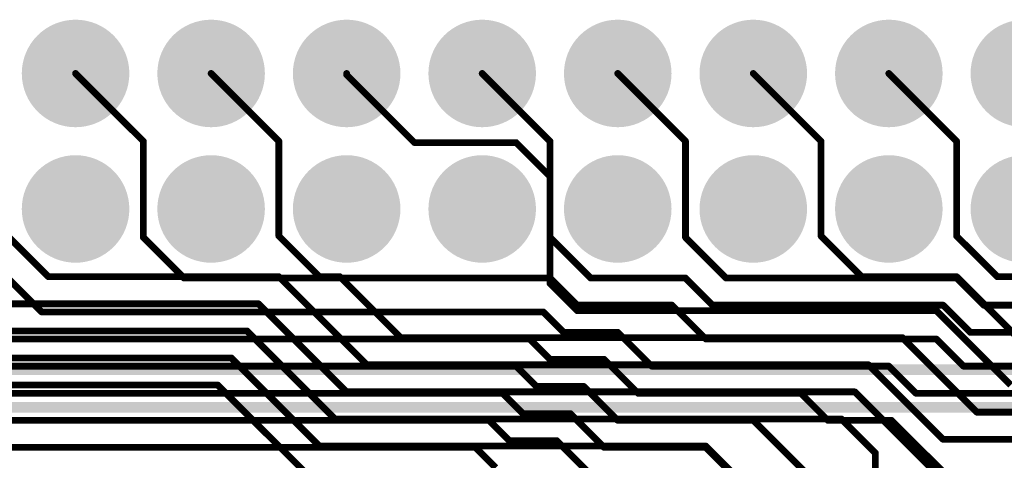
# Model space of a CAD drawing. Extents: x 0.11 to 7.09, y 0.98 to 2.62.
# Tile 9 of 15: x 3.48 to 4.21, y 1.55 to 1.88. Entities that reach past the tile are written whole.
import ezdxf

# ---------------------------------------------------------------- set-up
doc = ezdxf.new("R2010")
doc.units = 0
doc.layers.get('0').update_dxf_attribs({"linetype": 'CONTINUOUS'})
for name, color, linetype in [('BOTTOMLAYER', 5, 'CONTINUOUS'), ('BOTTOMOVERLAY', 54, 'CONTINUOUS'), ('BOTTOMSOLDER', 6, 'CONTINUOUS'), ('INTERNALPLANE1', 76, 'CONTINUOUS'), ('INTERNALPLANE2', 16, 'CONTINUOUS'), ('INTERNALPLANE3', 216, 'CONTINUOUS'), ('INTERNALPLANE4', 136, 'CONTINUOUS'), ('MULTILAYER', 9, 'CONTINUOUS'), ('PADHOLE', 156, 'CONTINUOUS'), ('TOPLAYER', 1, 'CONTINUOUS'), ('TOPOVERLAY', 2, 'CONTINUOUS'), ('TOPSOLDER', 216, 'CONTINUOUS')]:
    doc.layers.add(name, color=color, linetype=linetype)

# ---------------------------------------------------------------- blocks, each defined once
blk = doc.blocks.new('EURO2_54_2V48_16')
at = {"layer": 'TOPOVERLAY', "const_width": 0.00787}
blk.add_lwpolyline([(-1.08268, 0.2185), (1.08268, 0.2185)], dxfattribs=at)
blk = doc.blocks.new('EURO2_54_2V96_B_17')
at = {"layer": 'BOTTOMLAYER', "const_width": 0.031}
for points in [[(-0.1655, 0, 1), (-0.1345, 0, 1)], [(-0.0655, 0, 1), (-0.0345, 0, 1)], [(0.0345, 0, 1), (0.0655, 0, 1)], [(0.1345, 0, 1), (0.1655, 0, 1)], [(0.2345, 0, 1), (0.2655, 0, 1)], [(0.3345, 0, 1), (0.3655, 0, 1)], [(0.4345, 0, 1), (0.4655, 0, 1)], [(0.5345, 0, 1), (0.5655, 0, 1)], [(-0.1655, -0.1, 1), (-0.1345, -0.1, 1)], [(-0.0655, -0.1, 1), (-0.0345, -0.1, 1)], [(0.0345, -0.1, 1), (0.0655, -0.1, 1)], [(0.1345, -0.1, 1), (0.1655, -0.1, 1)], [(0.2345, -0.1, 1), (0.2655, -0.1, 1)], [(0.3345, -0.1, 1), (0.3655, -0.1, 1)], [(0.4345, -0.1, 1), (0.4655, -0.1, 1)], [(0.5345, -0.1, 1), (0.5655, -0.1, 1)]]:
    blk.add_lwpolyline(points, format="xyb", close=True, dxfattribs=at)
at = {"layer": 'BOTTOMOVERLAY', "const_width": 0.00787}
blk.add_lwpolyline([(-1.87008, -0.2185), (1.87008, -0.2185)], dxfattribs=at)
at = {"layer": 'BOTTOMSOLDER', "const_width": 0.035}
for points in [[(-0.1675, 0, 1), (-0.1325, 0, 1)], [(-0.0675, 0, 1), (-0.0325, 0, 1)], [(0.0325, 0, 1), (0.0675, 0, 1)], [(0.1325, 0, 1), (0.1675, 0, 1)], [(0.2325, 0, 1), (0.2675, 0, 1)], [(0.3325, 0, 1), (0.3675, 0, 1)], [(0.4325, 0, 1), (0.4675, 0, 1)], [(0.5325, 0, 1), (0.5675, 0, 1)], [(-0.1675, -0.1, 1), (-0.1325, -0.1, 1)], [(-0.0675, -0.1, 1), (-0.0325, -0.1, 1)], [(0.0325, -0.1, 1), (0.0675, -0.1, 1)], [(0.1325, -0.1, 1), (0.1675, -0.1, 1)], [(0.2325, -0.1, 1), (0.2675, -0.1, 1)], [(0.3325, -0.1, 1), (0.3675, -0.1, 1)], [(0.4325, -0.1, 1), (0.4675, -0.1, 1)], [(0.5325, -0.1, 1), (0.5675, -0.1, 1)]]:
    blk.add_lwpolyline(points, format="xyb", close=True, dxfattribs=at)
at = {"layer": 'INTERNALPLANE1', "const_width": 0.03968}
for points in [[(-0.16984, 0, 1), (-0.13016, 0, 1)], [(-0.06984, 0, 1), (-0.03016, 0, 1)], [(0.03016, 0, 1), (0.06984, 0, 1)], [(0.13016, 0, 1), (0.16984, 0, 1)], [(0.23016, 0, 1), (0.26984, 0, 1)], [(0.33016, 0, 1), (0.36984, 0, 1)], [(0.43016, 0, 1), (0.46984, 0, 1)], [(0.53016, 0, 1), (0.56984, 0, 1)], [(-0.16984, -0.1, 1), (-0.13016, -0.1, 1)], [(-0.06984, -0.1, 1), (-0.03016, -0.1, 1)], [(0.03016, -0.1, 1), (0.06984, -0.1, 1)], [(0.13016, -0.1, 1), (0.16984, -0.1, 1)], [(0.23016, -0.1, 1), (0.26984, -0.1, 1)], [(0.33016, -0.1, 1), (0.36984, -0.1, 1)], [(0.43016, -0.1, 1), (0.46984, -0.1, 1)], [(0.53016, -0.1, 1), (0.56984, -0.1, 1)]]:
    blk.add_lwpolyline(points, format="xyb", close=True, dxfattribs=at)
at = {"layer": 'INTERNALPLANE2', "const_width": 0.03968}
for points in [[(-0.16984, 0, 1), (-0.13016, 0, 1)], [(-0.06984, 0, 1), (-0.03016, 0, 1)], [(0.03016, 0, 1), (0.06984, 0, 1)], [(0.13016, 0, 1), (0.16984, 0, 1)], [(0.23016, 0, 1), (0.26984, 0, 1)], [(0.33016, 0, 1), (0.36984, 0, 1)], [(0.43016, 0, 1), (0.46984, 0, 1)], [(0.53016, 0, 1), (0.56984, 0, 1)], [(-0.16984, -0.1, 1), (-0.13016, -0.1, 1)], [(-0.06984, -0.1, 1), (-0.03016, -0.1, 1)], [(0.03016, -0.1, 1), (0.06984, -0.1, 1)], [(0.13016, -0.1, 1), (0.16984, -0.1, 1)], [(0.23016, -0.1, 1), (0.26984, -0.1, 1)], [(0.33016, -0.1, 1), (0.36984, -0.1, 1)], [(0.43016, -0.1, 1), (0.46984, -0.1, 1)], [(0.53016, -0.1, 1), (0.56984, -0.1, 1)]]:
    blk.add_lwpolyline(points, format="xyb", close=True, dxfattribs=at)
at = {"layer": 'INTERNALPLANE3', "const_width": 0.03968}
for points in [[(-0.16984, 0, 1), (-0.13016, 0, 1)], [(-0.06984, 0, 1), (-0.03016, 0, 1)], [(0.03016, 0, 1), (0.06984, 0, 1)], [(0.13016, 0, 1), (0.16984, 0, 1)], [(0.23016, 0, 1), (0.26984, 0, 1)], [(0.33016, 0, 1), (0.36984, 0, 1)], [(0.43016, 0, 1), (0.46984, 0, 1)], [(0.53016, 0, 1), (0.56984, 0, 1)], [(-0.16984, -0.1, 1), (-0.13016, -0.1, 1)], [(-0.06984, -0.1, 1), (-0.03016, -0.1, 1)], [(0.03016, -0.1, 1), (0.06984, -0.1, 1)], [(0.13016, -0.1, 1), (0.16984, -0.1, 1)], [(0.23016, -0.1, 1), (0.26984, -0.1, 1)], [(0.33016, -0.1, 1), (0.36984, -0.1, 1)], [(0.43016, -0.1, 1), (0.46984, -0.1, 1)], [(0.53016, -0.1, 1), (0.56984, -0.1, 1)]]:
    blk.add_lwpolyline(points, format="xyb", close=True, dxfattribs=at)
at = {"layer": 'INTERNALPLANE4', "const_width": 0.03968}
for points in [[(-0.16984, 0, 1), (-0.13016, 0, 1)], [(-0.06984, 0, 1), (-0.03016, 0, 1)], [(0.03016, 0, 1), (0.06984, 0, 1)], [(0.13016, 0, 1), (0.16984, 0, 1)], [(0.23016, 0, 1), (0.26984, 0, 1)], [(0.33016, 0, 1), (0.36984, 0, 1)], [(0.43016, 0, 1), (0.46984, 0, 1)], [(0.53016, 0, 1), (0.56984, 0, 1)], [(-0.16984, -0.1, 1), (-0.13016, -0.1, 1)], [(-0.06984, -0.1, 1), (-0.03016, -0.1, 1)], [(0.03016, -0.1, 1), (0.06984, -0.1, 1)], [(0.13016, -0.1, 1), (0.16984, -0.1, 1)], [(0.23016, -0.1, 1), (0.26984, -0.1, 1)], [(0.33016, -0.1, 1), (0.36984, -0.1, 1)], [(0.43016, -0.1, 1), (0.46984, -0.1, 1)], [(0.53016, -0.1, 1), (0.56984, -0.1, 1)]]:
    blk.add_lwpolyline(points, format="xyb", close=True, dxfattribs=at)
at = {"layer": 'MULTILAYER', "const_width": 0.031}
for points in [[(-0.1655, 0, 1), (-0.1345, 0, 1)], [(-0.0655, 0, 1), (-0.0345, 0, 1)], [(0.0345, 0, 1), (0.0655, 0, 1)], [(0.1345, 0, 1), (0.1655, 0, 1)], [(0.2345, 0, 1), (0.2655, 0, 1)], [(0.3345, 0, 1), (0.3655, 0, 1)], [(0.4345, 0, 1), (0.4655, 0, 1)], [(0.5345, 0, 1), (0.5655, 0, 1)], [(-0.1655, -0.1, 1), (-0.1345, -0.1, 1)], [(-0.0655, -0.1, 1), (-0.0345, -0.1, 1)], [(0.0345, -0.1, 1), (0.0655, -0.1, 1)], [(0.1345, -0.1, 1), (0.1655, -0.1, 1)], [(0.2345, -0.1, 1), (0.2655, -0.1, 1)], [(0.3345, -0.1, 1), (0.3655, -0.1, 1)], [(0.4345, -0.1, 1), (0.4655, -0.1, 1)], [(0.5345, -0.1, 1), (0.5655, -0.1, 1)]]:
    blk.add_lwpolyline(points, format="xyb", close=True, dxfattribs=at)
at = {"layer": 'PADHOLE', "const_width": 0.01969}
for points in [[(-0.15984, 0, 1), (-0.14016, 0, 1)], [(-0.05984, 0, 1), (-0.04016, 0, 1)], [(0.04016, 0, 1), (0.05984, 0, 1)], [(0.14016, 0, 1), (0.15984, 0, 1)], [(0.24016, 0, 1), (0.25984, 0, 1)], [(0.34016, 0, 1), (0.35984, 0, 1)], [(0.44016, 0, 1), (0.45984, 0, 1)], [(0.54016, 0, 1), (0.55984, 0, 1)], [(-0.15984, -0.1, 1), (-0.14016, -0.1, 1)], [(-0.05984, -0.1, 1), (-0.04016, -0.1, 1)], [(0.04016, -0.1, 1), (0.05984, -0.1, 1)], [(0.14016, -0.1, 1), (0.15984, -0.1, 1)], [(0.24016, -0.1, 1), (0.25984, -0.1, 1)], [(0.34016, -0.1, 1), (0.35984, -0.1, 1)], [(0.44016, -0.1, 1), (0.45984, -0.1, 1)], [(0.54016, -0.1, 1), (0.55984, -0.1, 1)]]:
    blk.add_lwpolyline(points, format="xyb", close=True, dxfattribs=at)
at = {"layer": 'TOPLAYER', "const_width": 0.031}
for points in [[(-0.1655, 0, 1), (-0.1345, 0, 1)], [(-0.0655, 0, 1), (-0.0345, 0, 1)], [(0.0345, 0, 1), (0.0655, 0, 1)], [(0.1345, 0, 1), (0.1655, 0, 1)], [(0.2345, 0, 1), (0.2655, 0, 1)], [(0.3345, 0, 1), (0.3655, 0, 1)], [(0.4345, 0, 1), (0.4655, 0, 1)], [(0.5345, 0, 1), (0.5655, 0, 1)], [(-0.1655, -0.1, 1), (-0.1345, -0.1, 1)], [(-0.0655, -0.1, 1), (-0.0345, -0.1, 1)], [(0.0345, -0.1, 1), (0.0655, -0.1, 1)], [(0.1345, -0.1, 1), (0.1655, -0.1, 1)], [(0.2345, -0.1, 1), (0.2655, -0.1, 1)], [(0.3345, -0.1, 1), (0.3655, -0.1, 1)], [(0.4345, -0.1, 1), (0.4655, -0.1, 1)], [(0.5345, -0.1, 1), (0.5655, -0.1, 1)]]:
    blk.add_lwpolyline(points, format="xyb", close=True, dxfattribs=at)
at = {"layer": 'TOPSOLDER', "const_width": 0.035}
for points in [[(-0.1675, 0, 1), (-0.1325, 0, 1)], [(-0.0675, 0, 1), (-0.0325, 0, 1)], [(0.0325, 0, 1), (0.0675, 0, 1)], [(0.1325, 0, 1), (0.1675, 0, 1)], [(0.2325, 0, 1), (0.2675, 0, 1)], [(0.3325, 0, 1), (0.3675, 0, 1)], [(0.4325, 0, 1), (0.4675, 0, 1)], [(0.5325, 0, 1), (0.5675, 0, 1)], [(-0.1675, -0.1, 1), (-0.1325, -0.1, 1)], [(-0.0675, -0.1, 1), (-0.0325, -0.1, 1)], [(0.0325, -0.1, 1), (0.0675, -0.1, 1)], [(0.1325, -0.1, 1), (0.1675, -0.1, 1)], [(0.2325, -0.1, 1), (0.2675, -0.1, 1)], [(0.3325, -0.1, 1), (0.3675, -0.1, 1)], [(0.4325, -0.1, 1), (0.4675, -0.1, 1)], [(0.5325, -0.1, 1), (0.5675, -0.1, 1)]]:
    blk.add_lwpolyline(points, format="xyb", close=True, dxfattribs=at)

msp = doc.modelspace()

# ---------------------------------------------------------------- linework, layer by layer
at = {"layer": 'BOTTOMLAYER', "const_width": 0.005}
for points in [[(3.625, 1.836), (3.675, 1.786)], [(3.825, 1.836), (3.875, 1.786)], [(4.025, 1.836), (4.075, 1.786)], [(3.675, 1.716), (3.675, 1.786)], [(3.875, 1.681), (3.875, 1.786)], [(4.075, 1.716), (4.075, 1.786)], [(3.475, 1.716), (3.505, 1.686)], [(3.675, 1.716), (3.705, 1.686)], [(4.075, 1.716), (4.105, 1.686)], [(3.505, 1.686), (3.675, 1.686)], [(3.675, 1.686), (3.74, 1.621)], [(3.705, 1.686), (3.72, 1.686)], [(3.72, 1.686), (3.765, 1.641)], [(4.105, 1.686), (4.175, 1.686)], [(4.175, 1.686), (4.235, 1.626)], [(3.875, 1.681), (3.895, 1.661)], [(3.395, 1.666), (3.66, 1.666)], [(3.66, 1.666), (3.725, 1.601)], [(3.895, 1.661), (4.16, 1.661)], [(4.16, 1.661), (4.215, 1.606)], [(3.385, 1.646), (3.65141, 1.646)], [(3.65141, 1.646), (3.71641, 1.581)], [(3.765, 1.641), (4.135, 1.641)], [(4.135, 1.641), (4.19, 1.586)], [(3.035, 1.626), (3.64, 1.626)], [(3.64, 1.626), (3.705, 1.561)], [(3.74, 1.621), (4.11, 1.621)], [(4.11, 1.621), (4.165, 1.566)], [(2.855, 1.606), (3.63, 1.606)], [(3.63, 1.606), (3.695, 1.541)], [(3.725, 1.601), (4.1, 1.601)], [(4.1, 1.601), (4.18, 1.521)], [(4.19, 1.586), (4.455, 1.586)], [(3.71641, 1.581), (4.09, 1.581)], [(4.09, 1.581), (4.115, 1.556)], [(3.705, 1.561), (3.99, 1.561)], [(3.99, 1.561), (4.015, 1.536)], [(4.165, 1.566), (4.365, 1.566)], [(4.115, 1.451), (4.115, 1.556)]]:
    msp.add_lwpolyline(points, dxfattribs=at)
at = {"layer": 'BOTTOMLAYER', "const_width": 0.0025}
for points in [[(3.62375, 1.836, 1), (3.62625, 1.836, 1)], [(3.82375, 1.836, 1), (3.82625, 1.836, 1)], [(4.02375, 1.836, 1), (4.02625, 1.836, 1)], [(3.67375, 1.786, 1), (3.67625, 1.786, 1)], [(3.67375, 1.786, 1), (3.67625, 1.786, 1)], [(3.87375, 1.786, 1), (3.87625, 1.786, 1)], [(3.87375, 1.786, 1), (3.87625, 1.786, 1)], [(4.07375, 1.786, 1), (4.07625, 1.786, 1)], [(4.07375, 1.786, 1), (4.07625, 1.786, 1)], [(3.67375, 1.716, 1), (3.67625, 1.716, 1)], [(3.67375, 1.716, 1), (3.67625, 1.716, 1)], [(4.07375, 1.716, 1), (4.07625, 1.716, 1)], [(4.07375, 1.716, 1), (4.07625, 1.716, 1)], [(3.50375, 1.686, 1), (3.50625, 1.686, 1)], [(3.50375, 1.686, 1), (3.50625, 1.686, 1)], [(3.67375, 1.686, 1), (3.67625, 1.686, 1)], [(3.67375, 1.686, 1), (3.67625, 1.686, 1)], [(3.70375, 1.686, 1), (3.70625, 1.686, 1)], [(3.70375, 1.686, 1), (3.70625, 1.686, 1)], [(3.71875, 1.686, 1), (3.72125, 1.686, 1)], [(3.71875, 1.686, 1), (3.72125, 1.686, 1)], [(4.10375, 1.686, 1), (4.10625, 1.686, 1)], [(4.10375, 1.686, 1), (4.10625, 1.686, 1)], [(4.17375, 1.686, 1), (4.17625, 1.686, 1)], [(4.17375, 1.686, 1), (4.17625, 1.686, 1)], [(3.87375, 1.681, 1), (3.87625, 1.681, 1)], [(3.87375, 1.681, 1), (3.87625, 1.681, 1)], [(3.65875, 1.666, 1), (3.66125, 1.666, 1)], [(3.65875, 1.666, 1), (3.66125, 1.666, 1)], [(3.89375, 1.661, 1), (3.89625, 1.661, 1)], [(3.89375, 1.661, 1), (3.89625, 1.661, 1)], [(4.15875, 1.661, 1), (4.16125, 1.661, 1)], [(4.15875, 1.661, 1), (4.16125, 1.661, 1)], [(3.65016, 1.646, 1), (3.65266, 1.646, 1)], [(3.65016, 1.646, 1), (3.65266, 1.646, 1)], [(3.76375, 1.641, 1), (3.76625, 1.641, 1)], [(3.76375, 1.641, 1), (3.76625, 1.641, 1)], [(4.13375, 1.641, 1), (4.13625, 1.641, 1)], [(4.13375, 1.641, 1), (4.13625, 1.641, 1)], [(3.63875, 1.626, 1), (3.64125, 1.626, 1)], [(3.63875, 1.626, 1), (3.64125, 1.626, 1)], [(3.73875, 1.621, 1), (3.74125, 1.621, 1)], [(3.73875, 1.621, 1), (3.74125, 1.621, 1)], [(4.10875, 1.621, 1), (4.11125, 1.621, 1)], [(4.10875, 1.621, 1), (4.11125, 1.621, 1)], [(3.62875, 1.606, 1), (3.63125, 1.606, 1)], [(3.62875, 1.606, 1), (3.63125, 1.606, 1)], [(3.72375, 1.601, 1), (3.72625, 1.601, 1)], [(3.72375, 1.601, 1), (3.72625, 1.601, 1)], [(4.09875, 1.601, 1), (4.10125, 1.601, 1)], [(4.09875, 1.601, 1), (4.10125, 1.601, 1)], [(4.18875, 1.586, 1), (4.19125, 1.586, 1)], [(4.18875, 1.586, 1), (4.19125, 1.586, 1)], [(3.71516, 1.581, 1), (3.71766, 1.581, 1)], [(3.71516, 1.581, 1), (3.71766, 1.581, 1)], [(4.08875, 1.581, 1), (4.09125, 1.581, 1)], [(4.08875, 1.581, 1), (4.09125, 1.581, 1)], [(3.70375, 1.561, 1), (3.70625, 1.561, 1)], [(3.70375, 1.561, 1), (3.70625, 1.561, 1)], [(3.98875, 1.561, 1), (3.99125, 1.561, 1)], [(3.98875, 1.561, 1), (3.99125, 1.561, 1)], [(4.16375, 1.566, 1), (4.16625, 1.566, 1)], [(4.16375, 1.566, 1), (4.16625, 1.566, 1)], [(4.11375, 1.556, 1), (4.11625, 1.556, 1)], [(4.11375, 1.556, 1), (4.11625, 1.556, 1)]]:
    msp.add_lwpolyline(points, format="xyb", close=True, dxfattribs=at)
at = {"layer": 'TOPLAYER', "const_width": 0.005}
for points in [[(3.525, 1.836), (3.575, 1.786)], [(3.725, 1.835), (3.725, 1.836)], [(3.925, 1.836), (3.975, 1.786)], [(4.125, 1.836), (4.175, 1.786)], [(3.725, 1.835), (3.775, 1.785)], [(3.575, 1.715), (3.575, 1.786)], [(3.775, 1.785), (3.85, 1.785)], [(3.85, 1.785), (3.875, 1.76)], [(3.975, 1.715), (3.975, 1.786)], [(4.175, 1.716), (4.175, 1.786)], [(3.875, 1.715), (3.875, 1.76)], [(3.575, 1.715), (3.605, 1.685)], [(3.875, 1.715), (3.905, 1.685)], [(3.975, 1.715), (4.005, 1.685)], [(4.175, 1.716), (4.205, 1.686)], [(3.475, 1.685), (3.5, 1.66)], [(3.605, 1.685), (3.875, 1.685)], [(3.875, 1.685), (3.895, 1.665)], [(3.905, 1.685), (3.975, 1.685)], [(3.975, 1.685), (3.995, 1.665)], [(4.005, 1.685), (4.175, 1.685)], [(4.175, 1.685), (4.195, 1.665)], [(4.205, 1.686), (4.275, 1.686)], [(3.895, 1.665), (3.965, 1.665)], [(3.965, 1.665), (3.99, 1.64)], [(3.995, 1.665), (4.165, 1.665)], [(4.165, 1.665), (4.185, 1.645)], [(4.195, 1.665), (4.26, 1.665)], [(3.5, 1.66), (3.87, 1.66)], [(3.87, 1.66), (3.885, 1.645)], [(3.32, 1.64), (3.86, 1.64)], [(3.86, 1.64), (3.875, 1.625)], [(3.885, 1.645), (3.925, 1.645)], [(3.925, 1.645), (3.95, 1.62)], [(3.99, 1.64), (4.16, 1.64)], [(4.16, 1.64), (4.18, 1.62)], [(4.185, 1.645), (4.24, 1.645)], [(3.875, 1.625), (3.915, 1.625)], [(3.915, 1.625), (3.94, 1.6)], [(3.14, 1.62), (3.85, 1.62)], [(3.85, 1.62), (3.865, 1.605)], [(3.95, 1.62), (4.125, 1.62)], [(4.125, 1.62), (4.145, 1.6)], [(4.18, 1.62), (4.235, 1.62)], [(3.865, 1.605), (3.9, 1.605)], [(3.9, 1.605), (3.925, 1.58)], [(2.96, 1.6), (3.84, 1.6)], [(3.84, 1.6), (3.855, 1.585)], [(3.94, 1.6), (4.06, 1.6)], [(4.06, 1.6), (4.08, 1.58)], [(4.145, 1.6), (4.22, 1.6)], [(3.855, 1.585), (3.89, 1.585)], [(3.89, 1.585), (3.915, 1.56)], [(2.94, 1.58), (3.83, 1.58)], [(3.83, 1.58), (3.845, 1.565)], [(3.925, 1.58), (4.025, 1.58)], [(4.025, 1.58), (4.134, 1.471)], [(4.08, 1.58), (4.127, 1.58)], [(4.127, 1.58), (4.236, 1.471)], [(2.925, 1.56), (3.82, 1.56)], [(3.82, 1.56), (3.835, 1.545)], [(3.845, 1.565), (3.88, 1.565)], [(3.88, 1.565), (3.965, 1.48)], [(3.915, 1.56), (3.99, 1.56)], [(3.99, 1.56), (4.075, 1.475)]]:
    msp.add_lwpolyline(points, dxfattribs=at)
at = {"layer": 'TOPLAYER', "const_width": 0.0025}
for points in [[(3.52375, 1.836, 1), (3.52625, 1.836, 1)], [(3.72375, 1.836, 1), (3.72625, 1.836, 1)], [(3.92375, 1.836, 1), (3.92625, 1.836, 1)], [(4.12375, 1.836, 1), (4.12625, 1.836, 1)], [(3.72375, 1.835, 1), (3.72625, 1.835, 1)], [(3.72375, 1.835, 1), (3.72625, 1.835, 1)], [(3.57375, 1.786, 1), (3.57625, 1.786, 1)], [(3.57375, 1.786, 1), (3.57625, 1.786, 1)], [(3.77375, 1.785, 1), (3.77625, 1.785, 1)], [(3.77375, 1.785, 1), (3.77625, 1.785, 1)], [(3.84875, 1.785, 1), (3.85125, 1.785, 1)], [(3.84875, 1.785, 1), (3.85125, 1.785, 1)], [(3.97375, 1.786, 1), (3.97625, 1.786, 1)], [(3.97375, 1.786, 1), (3.97625, 1.786, 1)], [(4.17375, 1.786, 1), (4.17625, 1.786, 1)], [(4.17375, 1.786, 1), (4.17625, 1.786, 1)], [(3.87375, 1.76, 1), (3.87625, 1.76, 1)], [(3.87375, 1.76, 1), (3.87625, 1.76, 1)], [(3.57375, 1.715, 1), (3.57625, 1.715, 1)], [(3.57375, 1.715, 1), (3.57625, 1.715, 1)], [(3.87375, 1.715, 1), (3.87625, 1.715, 1)], [(3.87375, 1.715, 1), (3.87625, 1.715, 1)], [(3.97375, 1.715, 1), (3.97625, 1.715, 1)], [(3.97375, 1.715, 1), (3.97625, 1.715, 1)], [(4.17375, 1.716, 1), (4.17625, 1.716, 1)], [(4.17375, 1.716, 1), (4.17625, 1.716, 1)], [(3.60375, 1.685, 1), (3.60625, 1.685, 1)], [(3.60375, 1.685, 1), (3.60625, 1.685, 1)], [(3.87375, 1.685, 1), (3.87625, 1.685, 1)], [(3.87375, 1.685, 1), (3.87625, 1.685, 1)], [(3.90375, 1.685, 1), (3.90625, 1.685, 1)], [(3.90375, 1.685, 1), (3.90625, 1.685, 1)], [(3.97375, 1.685, 1), (3.97625, 1.685, 1)], [(3.97375, 1.685, 1), (3.97625, 1.685, 1)], [(4.00375, 1.685, 1), (4.00625, 1.685, 1)], [(4.00375, 1.685, 1), (4.00625, 1.685, 1)], [(4.17375, 1.685, 1), (4.17625, 1.685, 1)], [(4.17375, 1.685, 1), (4.17625, 1.685, 1)], [(4.20375, 1.686, 1), (4.20625, 1.686, 1)], [(4.20375, 1.686, 1), (4.20625, 1.686, 1)], [(3.89375, 1.665, 1), (3.89625, 1.665, 1)], [(3.89375, 1.665, 1), (3.89625, 1.665, 1)], [(3.96375, 1.665, 1), (3.96625, 1.665, 1)], [(3.96375, 1.665, 1), (3.96625, 1.665, 1)], [(3.99375, 1.665, 1), (3.99625, 1.665, 1)], [(3.99375, 1.665, 1), (3.99625, 1.665, 1)], [(4.16375, 1.665, 1), (4.16625, 1.665, 1)], [(4.16375, 1.665, 1), (4.16625, 1.665, 1)], [(4.19375, 1.665, 1), (4.19625, 1.665, 1)], [(4.19375, 1.665, 1), (4.19625, 1.665, 1)], [(3.49875, 1.66, 1), (3.50125, 1.66, 1)], [(3.49875, 1.66, 1), (3.50125, 1.66, 1)], [(3.86875, 1.66, 1), (3.87125, 1.66, 1)], [(3.86875, 1.66, 1), (3.87125, 1.66, 1)], [(3.85875, 1.64, 1), (3.86125, 1.64, 1)], [(3.85875, 1.64, 1), (3.86125, 1.64, 1)], [(3.88375, 1.645, 1), (3.88625, 1.645, 1)], [(3.88375, 1.645, 1), (3.88625, 1.645, 1)], [(3.92375, 1.645, 1), (3.92625, 1.645, 1)], [(3.92375, 1.645, 1), (3.92625, 1.645, 1)], [(3.98875, 1.64, 1), (3.99125, 1.64, 1)], [(3.98875, 1.64, 1), (3.99125, 1.64, 1)], [(4.15875, 1.64, 1), (4.16125, 1.64, 1)], [(4.15875, 1.64, 1), (4.16125, 1.64, 1)], [(4.18375, 1.645, 1), (4.18625, 1.645, 1)], [(4.18375, 1.645, 1), (4.18625, 1.645, 1)], [(3.87375, 1.625, 1), (3.87625, 1.625, 1)], [(3.87375, 1.625, 1), (3.87625, 1.625, 1)], [(3.91375, 1.625, 1), (3.91625, 1.625, 1)], [(3.91375, 1.625, 1), (3.91625, 1.625, 1)], [(3.84875, 1.62, 1), (3.85125, 1.62, 1)], [(3.84875, 1.62, 1), (3.85125, 1.62, 1)], [(3.94875, 1.62, 1), (3.95125, 1.62, 1)], [(3.94875, 1.62, 1), (3.95125, 1.62, 1)], [(4.12375, 1.62, 1), (4.12625, 1.62, 1)], [(4.12375, 1.62, 1), (4.12625, 1.62, 1)], [(4.17875, 1.62, 1), (4.18125, 1.62, 1)], [(4.17875, 1.62, 1), (4.18125, 1.62, 1)], [(3.86375, 1.605, 1), (3.86625, 1.605, 1)], [(3.86375, 1.605, 1), (3.86625, 1.605, 1)], [(3.89875, 1.605, 1), (3.90125, 1.605, 1)], [(3.89875, 1.605, 1), (3.90125, 1.605, 1)], [(3.83875, 1.6, 1), (3.84125, 1.6, 1)], [(3.83875, 1.6, 1), (3.84125, 1.6, 1)], [(3.93875, 1.6, 1), (3.94125, 1.6, 1)], [(3.93875, 1.6, 1), (3.94125, 1.6, 1)], [(4.05875, 1.6, 1), (4.06125, 1.6, 1)], [(4.05875, 1.6, 1), (4.06125, 1.6, 1)], [(4.14375, 1.6, 1), (4.14625, 1.6, 1)], [(4.14375, 1.6, 1), (4.14625, 1.6, 1)], [(3.85375, 1.585, 1), (3.85625, 1.585, 1)], [(3.85375, 1.585, 1), (3.85625, 1.585, 1)], [(3.88875, 1.585, 1), (3.89125, 1.585, 1)], [(3.88875, 1.585, 1), (3.89125, 1.585, 1)], [(3.82875, 1.58, 1), (3.83125, 1.58, 1)], [(3.82875, 1.58, 1), (3.83125, 1.58, 1)], [(3.92375, 1.58, 1), (3.92625, 1.58, 1)], [(3.92375, 1.58, 1), (3.92625, 1.58, 1)], [(4.02375, 1.58, 1), (4.02625, 1.58, 1)], [(4.02375, 1.58, 1), (4.02625, 1.58, 1)], [(4.07875, 1.58, 1), (4.08125, 1.58, 1)], [(4.07875, 1.58, 1), (4.08125, 1.58, 1)], [(4.12575, 1.58, 1), (4.12825, 1.58, 1)], [(4.12575, 1.58, 1), (4.12825, 1.58, 1)], [(3.81875, 1.56, 1), (3.82125, 1.56, 1)], [(3.81875, 1.56, 1), (3.82125, 1.56, 1)], [(3.84375, 1.565, 1), (3.84625, 1.565, 1)], [(3.84375, 1.565, 1), (3.84625, 1.565, 1)], [(3.87875, 1.565, 1), (3.88125, 1.565, 1)], [(3.87875, 1.565, 1), (3.88125, 1.565, 1)], [(3.91375, 1.56, 1), (3.91625, 1.56, 1)], [(3.91375, 1.56, 1), (3.91625, 1.56, 1)], [(3.98875, 1.56, 1), (3.99125, 1.56, 1)], [(3.98875, 1.56, 1), (3.99125, 1.56, 1)]]:
    msp.add_lwpolyline(points, format="xyb", close=True, dxfattribs=at)

# ---------------------------------------------------------------- block references
at = {"rotation": 360}
msp.add_blockref('EURO2_54_2V96_B_17', (3.675, 1.836), dxfattribs=at)
msp.add_blockref('EURO2_54_2V48_16', (4.515, 1.371))

doc.saveas('drawing.dxf')
